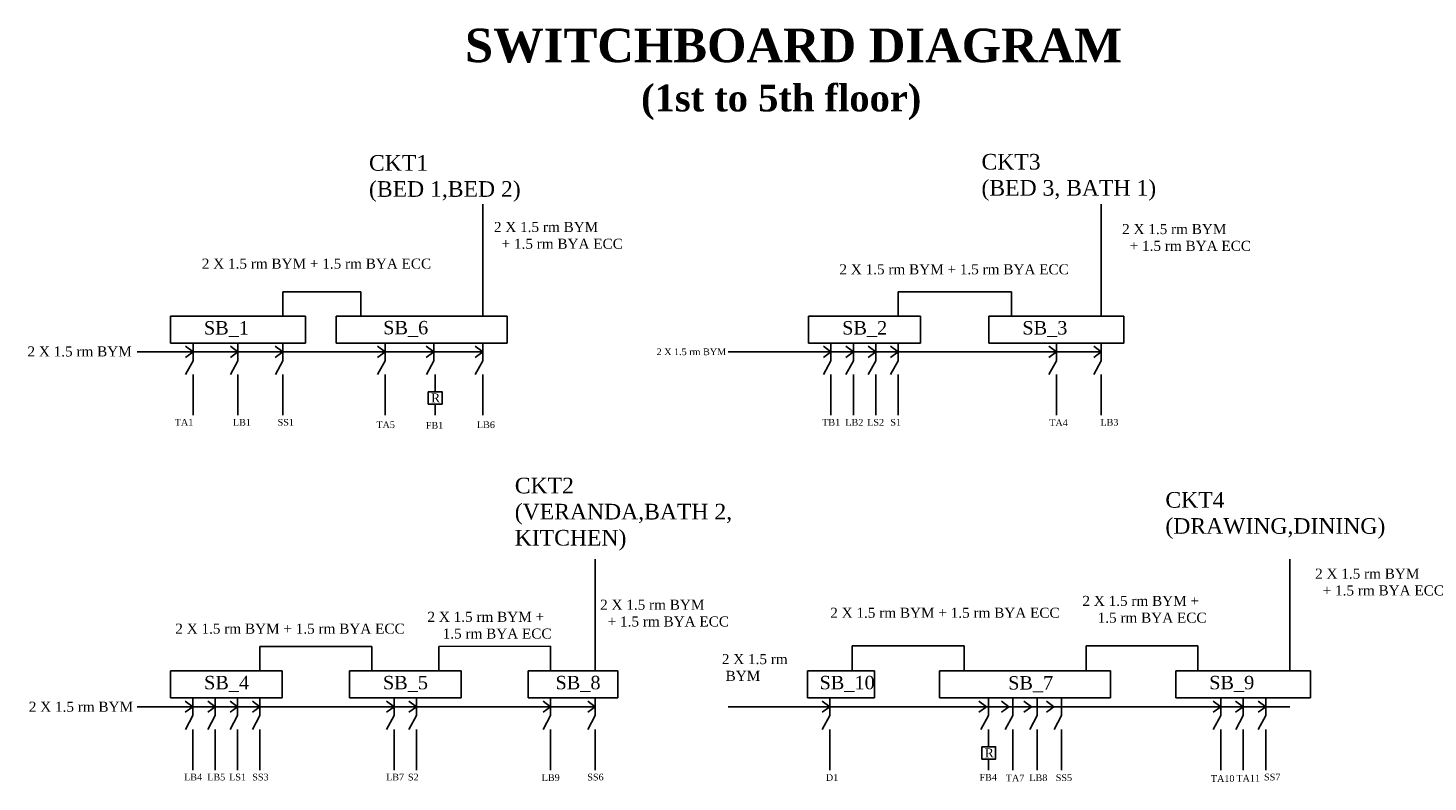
# Model space of a CAD drawing. Header units: inches. Extents: x 482 to 1108, y -141 to 197.
import ezdxf

# ---------------------------------------------------------------- set-up
doc = ezdxf.new("R2010")
doc.units = ezdxf.units.IN
doc.header["$MEASUREMENT"] = 0

msp = doc.modelspace()

# ---------------------------------------------------------------- linework, layer by layer
for p, q in [((685.09, 67.78), (685.09, 117.78)), ((961.79, 67.78), (961.79, 117.78)), ((595.72, 67.78), (595.72, 78.65)), ((595.72, 78.65), (630.52, 78.65)), ((630.52, 78.65), (630.52, 67.78)), ((870.88, 67.78), (870.88, 78.65)), ((870.88, 78.65), (921.59, 78.65)), ((921.59, 78.65), (921.59, 67.78)), ((545.47, 67.78), (605.77, 67.78)), ((545.47, 55.71), (545.47, 67.78)), ((605.77, 67.78), (605.77, 55.71)), ((619.61, 67.78), (696, 67.78)), ((619.61, 55.71), (619.61, 67.78)), ((696, 67.78), (696, 55.71)), ((880.88, 67.78), (830.88, 67.78)), ((830.88, 67.78), (830.88, 55.71)), ((880.88, 55.71), (880.88, 67.78)), ((911.54, 67.78), (971.85, 67.78)), ((911.54, 55.71), (911.54, 67.78)), ((971.85, 67.78), (971.85, 55.71)), ((530.52, 51.76), (685.09, 51.76)), ((555.52, 55.71), (545.47, 55.71)), ((555.52, 51.76), (552.13, 54.26)), ((555.52, 51.76), (552.13, 49.26)), ((565.57, 55.71), (555.52, 55.71)), ((555.52, 55.71), (555.52, 47.82)), ((575.62, 55.71), (565.57, 55.71)), ((575.62, 51.76), (572.23, 54.26)), ((575.62, 51.76), (572.23, 49.26)), ((585.67, 55.71), (575.62, 55.71)), ((575.62, 55.71), (575.62, 47.82)), ((595.72, 55.71), (585.67, 55.71)), ((595.72, 51.76), (592.34, 54.26)), ((595.72, 51.76), (592.34, 49.26)), ((605.77, 55.71), (595.72, 55.71)), ((595.72, 55.71), (595.72, 47.82)), ((630.52, 55.71), (619.61, 55.71)), ((641.43, 55.71), (630.52, 55.71)), ((641.43, 51.76), (638.05, 54.26)), ((641.43, 51.76), (638.05, 49.26)), ((652.35, 55.71), (641.43, 55.71)), ((641.43, 55.71), (641.43, 47.82)), ((663.26, 55.71), (652.35, 55.71)), ((663.26, 51.76), (659.88, 54.26)), ((663.26, 51.76), (659.88, 49.26)), ((674.17, 55.71), (663.26, 55.71)), ((663.26, 55.71), (663.26, 47.82)), ((685.09, 55.71), (674.17, 55.71)), ((685.09, 51.76), (681.7, 54.26)), ((685.09, 51.76), (681.7, 49.26)), ((696, 55.71), (685.09, 55.71)), ((685.09, 55.71), (685.09, 47.82)), ((794.84, 51.76), (961.79, 51.76)), ((840.88, 55.71), (830.88, 55.71)), ((840.88, 51.76), (837.49, 54.26)), ((840.88, 51.76), (837.49, 49.26)), ((850.88, 55.71), (840.88, 55.71)), ((840.88, 55.71), (840.88, 47.82)), ((850.88, 51.76), (847.49, 54.26)), ((850.88, 51.76), (847.49, 49.26)), ((860.88, 55.71), (850.88, 55.71)), ((850.88, 55.71), (850.88, 47.82)), ((860.88, 51.76), (857.49, 54.26)), ((860.88, 51.76), (857.49, 49.26)), ((870.88, 55.71), (860.88, 55.71)), ((860.88, 55.71), (860.88, 47.82)), ((870.88, 51.76), (867.49, 54.26)), ((870.88, 51.76), (867.49, 49.26)), ((880.88, 55.71), (870.88, 55.71)), ((870.88, 55.71), (870.88, 47.82)), ((921.59, 55.71), (911.54, 55.71)), ((931.64, 55.71), (921.59, 55.71)), ((941.69, 55.71), (931.64, 55.71)), ((941.69, 51.76), (938.31, 54.26)), ((941.69, 51.76), (938.31, 49.26)), ((951.74, 55.71), (941.69, 55.71)), ((941.69, 55.71), (941.69, 47.82)), ((961.79, 55.71), (951.74, 55.71)), ((961.79, 51.76), (958.41, 54.26)), ((961.79, 51.76), (958.41, 49.26)), ((971.85, 55.71), (961.79, 55.71)), ((961.79, 55.71), (961.79, 47.82)), ((555.52, 47.82), (552.16, 41.6)), ((575.62, 47.82), (572.26, 41.6)), ((595.72, 47.82), (592.36, 41.6)), ((641.43, 47.82), (638.07, 41.6)), ((663.26, 47.82), (659.9, 41.6)), ((685.09, 47.82), (681.73, 41.6)), ((840.88, 47.82), (837.52, 41.6)), ((850.88, 47.82), (847.52, 41.6)), ((860.88, 47.82), (857.52, 41.6)), ((870.88, 47.82), (867.52, 41.6)), ((941.69, 47.82), (938.33, 41.6)), ((961.79, 47.82), (958.44, 41.6)), ((555.52, 41.6), (555.52, 23.44)), ((575.62, 41.6), (575.62, 23.44)), ((595.72, 41.6), (595.72, 33.81)), ((641.43, 41.6), (641.43, 33.81)), ((663.85, 41.68), (663.85, 33.89)), ((685.09, 41.6), (685.09, 23.44)), ((840.88, 41.6), (840.88, 23.44)), ((850.88, 41.6), (850.88, 23.44)), ((860.88, 41.6), (860.88, 23.44)), ((870.88, 41.6), (870.88, 23.44)), ((941.69, 41.6), (941.69, 23.44)), ((961.79, 41.6), (961.79, 33.81)), ((595.72, 33.81), (595.72, 28.35)), ((641.43, 33.81), (641.43, 28.35)), ((961.79, 33.81), (961.79, 28.35)), ((595.72, 28.35), (595.72, 23.44)), ((641.43, 28.35), (641.43, 23.44)), ((663.85, 28.43), (663.85, 23.52)), ((961.79, 28.35), (961.79, 23.44)), ((735.47, -90.83), (735.47, -40.83)), ((1046.12, -90.83), (1046.12, -40.83)), ((585.47, -90.83), (585.47, -79.96)), ((635.47, -79.96), (585.47, -79.96)), ((635.47, -90.83), (635.47, -79.96)), ((715.47, -79.87), (665.47, -79.96)), ((665.47, -90.83), (665.47, -79.96)), ((715.47, -90.83), (715.47, -79.87)), ((850.34, -90.83), (850.34, -79.62)), ((850.34, -79.62), (900.39, -79.62)), ((900.39, -79.62), (900.39, -90.83)), ((954.96, -90.83), (954.96, -79.62)), ((954.96, -79.62), (1005.01, -79.62)), ((1005.01, -79.62), (1005.01, -90.83)), ((595.47, -90.83), (545.47, -90.83)), ((545.47, -90.83), (545.47, -102.91)), ((595.47, -102.91), (595.47, -90.83)), ((675.47, -90.83), (625.47, -90.83)), ((625.47, -90.83), (625.47, -102.91)), ((675.47, -102.91), (675.47, -90.83)), ((705.47, -90.83), (745.47, -90.83)), ((705.47, -102.91), (705.47, -90.83)), ((745.47, -90.83), (745.47, -102.91)), ((860.34, -90.83), (830.34, -90.83)), ((830.34, -90.83), (830.34, -102.91)), ((860.34, -102.91), (860.34, -90.83)), ((889.48, -90.83), (965.87, -90.83)), ((889.48, -102.91), (889.48, -90.83)), ((965.87, -90.83), (965.87, -102.91)), ((995.12, -90.83), (1055.42, -90.83)), ((995.12, -102.91), (995.12, -90.83)), ((1055.42, -90.83), (1055.42, -102.91)), ((555.47, -102.91), (545.47, -102.91)), ((555.47, -106.85), (552.08, -104.35)), ((565.47, -102.91), (555.47, -102.91)), ((555.47, -102.91), (555.47, -110.8)), ((565.47, -106.85), (562.08, -104.35)), ((575.47, -102.91), (565.47, -102.91)), ((565.47, -102.91), (565.47, -110.8)), ((575.47, -106.85), (572.08, -104.35)), ((585.47, -102.91), (575.47, -102.91)), ((575.47, -102.91), (575.47, -110.8)), ((585.47, -106.85), (582.08, -104.35)), ((595.47, -102.91), (585.47, -102.91)), ((585.47, -102.91), (585.47, -110.8)), ((635.47, -102.91), (625.47, -102.91)), ((645.47, -102.91), (635.47, -102.91)), ((645.47, -106.85), (642.08, -104.35)), ((655.47, -102.91), (645.47, -102.91)), ((645.47, -102.91), (645.47, -110.8)), ((655.47, -106.85), (652.08, -104.35)), ((665.47, -102.91), (655.47, -102.91)), ((655.47, -102.91), (655.47, -110.8)), ((675.47, -102.91), (665.47, -102.91)), ((715.47, -102.91), (705.47, -102.91)), ((715.47, -106.85), (712.08, -104.35)), ((725.47, -102.91), (715.47, -102.91)), ((715.47, -102.91), (715.47, -110.8)), ((735.47, -102.91), (725.47, -102.91)), ((735.47, -106.85), (732.08, -104.35)), ((745.47, -102.91), (735.47, -102.91)), ((735.47, -102.91), (735.47, -110.8)), ((830.34, -102.91), (860.34, -102.91)), ((840.34, -106.85), (836.96, -104.35)), ((840.34, -102.91), (840.34, -110.8)), ((900.39, -102.91), (889.48, -102.91)), ((911.3, -102.91), (900.39, -102.91)), ((910.44, -106.85), (907.06, -104.35)), ((922.22, -102.91), (911.3, -102.91)), ((911.3, -102.91), (911.3, -110.8)), ((920.49, -106.85), (917.11, -104.35)), ((933.13, -102.91), (922.22, -102.91)), ((922.22, -102.91), (922.22, -110.8)), ((930.54, -106.85), (927.16, -104.35)), ((944.04, -102.91), (933.13, -102.91)), ((933.13, -102.91), (933.13, -110.8)), ((940.59, -106.85), (937.21, -104.35)), ((954.96, -102.91), (944.04, -102.91)), ((944.04, -102.91), (944.04, -110.8)), ((965.87, -102.91), (954.96, -102.91)), ((1005.17, -102.91), (995.12, -102.91)), ((1015.22, -102.91), (1005.17, -102.91)), ((1015.22, -106.85), (1011.84, -104.35)), ((1025.27, -102.91), (1015.22, -102.91)), ((1015.22, -102.91), (1015.22, -110.8)), ((1025.27, -106.85), (1021.89, -104.35)), ((1035.32, -102.91), (1025.27, -102.91)), ((1025.27, -102.91), (1025.27, -110.8)), ((1035.32, -106.85), (1031.94, -104.35)), ((1045.37, -102.91), (1035.32, -102.91)), ((1035.32, -102.91), (1035.32, -110.8)), ((1055.42, -102.91), (1045.37, -102.91)), ((530.47, -106.85), (735.47, -106.85)), ((555.47, -106.85), (552.08, -109.35)), ((555.47, -110.8), (552.11, -117.01)), ((565.47, -106.85), (562.08, -109.35)), ((565.47, -110.8), (562.11, -117.01)), ((575.47, -106.85), (572.08, -109.35)), ((575.47, -110.8), (572.11, -117.01)), ((585.47, -106.85), (582.08, -109.35)), ((585.47, -110.8), (582.11, -117.01)), ((645.47, -106.85), (642.08, -109.35)), ((645.47, -110.8), (642.11, -117.01)), ((655.47, -106.85), (652.08, -109.35)), ((655.47, -110.8), (652.11, -117.01)), ((715.47, -106.85), (712.08, -109.35)), ((715.47, -110.8), (712.11, -117.01)), ((735.47, -106.85), (732.08, -109.35)), ((735.47, -110.8), (732.11, -117.01)), ((794.84, -106.85), (1046.12, -106.85)), ((840.34, -106.85), (836.96, -109.35)), ((840.34, -110.8), (836.98, -117.01)), ((910.44, -106.85), (907.06, -109.35)), ((911.3, -110.8), (907.95, -117.01)), ((920.49, -106.85), (917.11, -109.35)), ((922.22, -110.8), (918.86, -117.01)), ((930.54, -106.85), (927.16, -109.35)), ((933.13, -110.8), (929.77, -117.01)), ((940.59, -106.85), (937.21, -109.35)), ((944.04, -110.8), (940.68, -117.01)), ((1015.22, -106.85), (1011.84, -109.35)), ((1015.22, -110.8), (1011.86, -117.01)), ((1025.27, -106.85), (1021.89, -109.35)), ((1025.27, -110.8), (1021.91, -117.01)), ((1035.32, -106.85), (1031.94, -109.35)), ((1035.32, -110.8), (1031.96, -117.01)), ((555.47, -117.01), (555.47, -135.17)), ((565.47, -117.01), (565.47, -135.17)), ((575.47, -117.01), (575.47, -135.17)), ((585.47, -117.01), (585.47, -135.17)), ((645.47, -117.01), (645.47, -135.17)), ((655.47, -117.01), (655.47, -135.17)), ((715.47, -117.01), (715.47, -135.17)), ((735.47, -117.01), (735.47, -135.17)), ((840.34, -117.01), (840.34, -135.17)), ((911.3, -117.01), (911.3, -124.8)), ((922.22, -117.01), (922.22, -135.17)), ((933.13, -117.01), (933.13, -135.17)), ((944.04, -117.01), (944.04, -135.17)), ((1015.22, -117.01), (1015.22, -135.17)), ((1025.27, -117.01), (1025.27, -135.17)), ((1035.32, -117.01), (1035.32, -135.17)), ((911.3, -130.27), (911.3, -135.17))]:
    msp.add_line(p, q)
for points in [[(660.75, 33.91), (666.89, 33.91), (666.89, 28.44), (660.75, 28.44)], [(908.39, -124.8), (914.53, -124.8), (914.53, -130.27), (908.39, -130.27)]]:
    msp.add_lwpolyline(points, close=True)

# ---------------------------------------------------------------- texts
at = {"attachment_point": 1}
for s, insert, char_height, width in [('{\\fTimes New Roman|b1|i0|c0|p18;\\C43;\\c3649492;^I\\H2.5x;SWITCHBOARD DIAGRAM\\H0.4x;\\P^I^I^I^I   \\H2x;(1st to 5th floor)}', (653.16, 196.29), 6, 327.3765), ('{\\fTimes New Roman|b0|i0|c0|p18;CKT1\\P(BED 1,BED 2)}', (634.24, 139.76), 7, 68.0765), ('{\\fTimes New Roman|b0|i0|c0|p18;CKT3\\P(BED 3, BATH 1)}', (908.2, 140.27), 7, 95.3961), ('{\\fTimes New Roman|b0|i0|c0|p18;2 X 1.5 rm BYM \\P  + 1.5 rm BYA ECC}', (690.13, 109.86), 4.5, 108.9306), ('{\\fTimes New Roman|b0|i0|c0|p18;2 X 1.5 rm BYM \\P  + 1.5 rm BYA ECC}', (971.09, 108.93), 4.5, 108.9306), ('{\\fTimes New Roman|b0|i0|c0|p18;2 X 1.5 rm BYM + 1.5 rm BYA ECC}', (559.45, 93.47), 4.5, 101.6655), ('{\\fTimes New Roman|b0|i0|c0|p18;2 X 1.5 rm BYM + 1.5 rm BYA ECC}', (844.65, 90.93), 4.5, 101.6655), ('{\\fTimes New Roman|b0|i0|c0|p18;SB_1}', (560.39, 65.53), 6, 27.6244), ('{\\fTimes New Roman|b0|i0|c0|p18;SB_6}', (640.58, 65.61), 6, 27.6244), ('{\\fTimes New Roman|b0|i0|c0|p18;SB_2}', (845.88, 65.53), 6, 27.6244), ('{\\fTimes New Roman|b0|i0|c0|p18;SB_3}', (926.47, 65.53), 6, 27.6244), ('{\\fTimes New Roman|b0|i0|c0|p18;2 X 1.5 rm BYM}', (481.47, 54.22), 4.5, 47.7681), ('{\\fTimes New Roman|b0|i0|c0|p18;2 X 1.5 rm BYM}', (762.88, 53.3), 3, 39.8941), ('{\\fTimes New Roman|b0|i0|c0|p18;R}', (662.02, 33.19), 4, 6.1407), ('{\\fTimes New Roman|b0|i0|c0|p18;TA1}', (547.35, 21.79), 3, 14.448), ('{\\fTimes New Roman|b0|i0|c0|p18;LB1}', (573.37, 21.79), 3, 14.448), ('{\\fTimes New Roman|b0|i0|c0|p18;SS1}', (593.36, 21.79), 3, 20.0529), ('{\\fTimes New Roman|b0|i0|c0|p18;TA5}', (637.54, 20.7), 3, 14.448), ('{\\fTimes New Roman|b0|i0|c0|p18;FB1}', (659.65, 20.46), 3, 14.448), ('{\\fTimes New Roman|b0|i0|c0|p18;LB6}', (682.49, 20.7), 3, 14.448), ('{\\fTimes New Roman|b0|i0|c0|p18;TB1}', (836.93, 21.79), 3, 14.448), ('{\\fTimes New Roman|b0|i0|c0|p18;LB2}', (847.3, 21.79), 3, 14.448), ('{\\fTimes New Roman|b0|i0|c0|p18;LS2}', (857.07, 21.79), 3, 14.448), ('{\\fTimes New Roman|b0|i0|c0|p18;S1}', (867.43, 21.79), 3, 14.448), ('{\\fTimes New Roman|b0|i0|c0|p18;TA4}', (938.5, 21.6), 3, 14.448), ('{\\fTimes New Roman|b0|i0|c0|p18;LB3}', (961.39, 21.79), 3, 14.448), ('{\\fTimes New Roman|b0|i0|c0|p18;CKT2\\P(VERANDA,BATH 2,\\PKITCHEN)}', (699.45, -4.49), 7, 97.9448), ('{\\fTimes New Roman|b0|i0|c0|p18;CKT4\\P(DRAWING,DINING)}', (990.46, -10.89), 7, 68.0765), ('{\\fTimes New Roman|b0|i0|c0|p18;2 X 1.5 rm BYM \\P  + 1.5 rm BYA ECC}', (1057.42, -45.13), 4.5, 108.9306), ('{\\fTimes New Roman|b0|i0|c0|p18;2 X 1.5 rm BYM \\P  + 1.5 rm BYA ECC}', (737.61, -59.01), 4.5, 108.9306), ('{\\fTimes New Roman|b0|i0|c0|p18;2 X 1.5 rm BYM + 1.5 rm BYA ECC}', (840.57, -62.61), 4.5, 101.6655), ('{\\fTimes New Roman|b0|i0|c0|p18;2 X 1.5 rm BYM + \\P    1.5 rm BYA ECC}', (953.35, -57.31), 4.5, 101.6655), ('{\\fTimes New Roman|b0|i0|c0|p18;2 X 1.5 rm BYM + \\P    1.5 rm BYA ECC}', (660.39, -64.42), 4.5, 101.6655), ('{\\fTimes New Roman|b0|i0|c0|p18;2 X 1.5 rm BYM + 1.5 rm BYA ECC}', (547.61, -69.72), 4.5, 101.6655), ('{\\fTimes New Roman|b0|i0|c0|p18;2 X 1.5 rm\\P BYM}', (792.06, -83.32), 4.5, 47.7681), ('{\\fTimes New Roman|b0|i0|c0|p18;SB_4}', (560.47, -93.08), 6, 27.6244), ('{\\fTimes New Roman|b0|i0|c0|p18;SB_5}', (640.47, -93.08), 6, 27.6244), ('{\\fTimes New Roman|b0|i0|c0|p18;SB_8}', (717.65, -93.08), 6, 27.6244), ('{\\fTimes New Roman|b0|i0|c0|p18;SB_10}', (835.76, -93.08), 6, 27.6244), ('{\\fTimes New Roman|b0|i0|c0|p18;SB_7}', (920.12, -93.2), 6, 27.6244), ('{\\fTimes New Roman|b0|i0|c0|p18;SB_9}', (1010.05, -93.08), 6, 27.6244), ('{\\fTimes New Roman|b0|i0|c0|p18;2 X 1.5 rm BYM}', (482.07, -104.62), 4.5, 47.7681), ('{\\fTimes New Roman|b0|i0|c0|p18;R}', (909.67, -125.52), 4, 6.1407), ('{\\fTimes New Roman|b0|i0|c0|p18;LB4}', (551.52, -136.82), 3, 14.448), ('{\\fTimes New Roman|b0|i0|c0|p18;LB5}', (561.88, -136.82), 3, 14.448), ('{\\fTimes New Roman|b0|i0|c0|p18;LS1}', (571.66, -136.82), 3, 14.448), ('{\\fTimes New Roman|b0|i0|c0|p18;SS3}', (582.02, -136.82), 3, 14.448), ('{\\fTimes New Roman|b0|i0|c0|p18;LB7}', (641.88, -136.82), 3, 14.448), ('{\\fTimes New Roman|b0|i0|c0|p18;S2}', (651.66, -136.82), 3, 14.448), ('{\\fTimes New Roman|b0|i0|c0|p18;LB9}', (711.48, -137.05), 3, 14.448), ('{\\fTimes New Roman|b0|i0|c0|p18;SS6}', (731.88, -136.82), 3, 14.448), ('{\\fTimes New Roman|b0|i0|c0|p18;D1}', (838.56, -137.04), 3, 14.448), ('{\\fTimes New Roman|b0|i0|c0|p18;FB4}', (907.3, -136.91), 3, 14.448), ('{\\fTimes New Roman|b0|i0|c0|p18;TA7}', (919.06, -137.24), 3, 14.448), ('{\\fTimes New Roman|b0|i0|c0|p18;LB8}', (929.6, -137.1), 3, 14.448), ('{\\fTimes New Roman|b0|i0|c0|p18;SS5}', (941.41, -137.1), 3, 14.448), ('{\\fTimes New Roman|b0|i0|c0|p18;TA10}', (1010.8, -137.46), 3, 14.448), ('{\\fTimes New Roman|b0|i0|c0|p18;TA11}', (1022.21, -137.33), 3, 14.448), ('{\\fTimes New Roman|b0|i0|c0|p18;SS7}', (1034.59, -136.82), 3, 14.448)]:
    msp.add_mtext(s, dxfattribs=dict(at, insert=insert, char_height=char_height, width=width))

doc.saveas('drawing.dxf')
